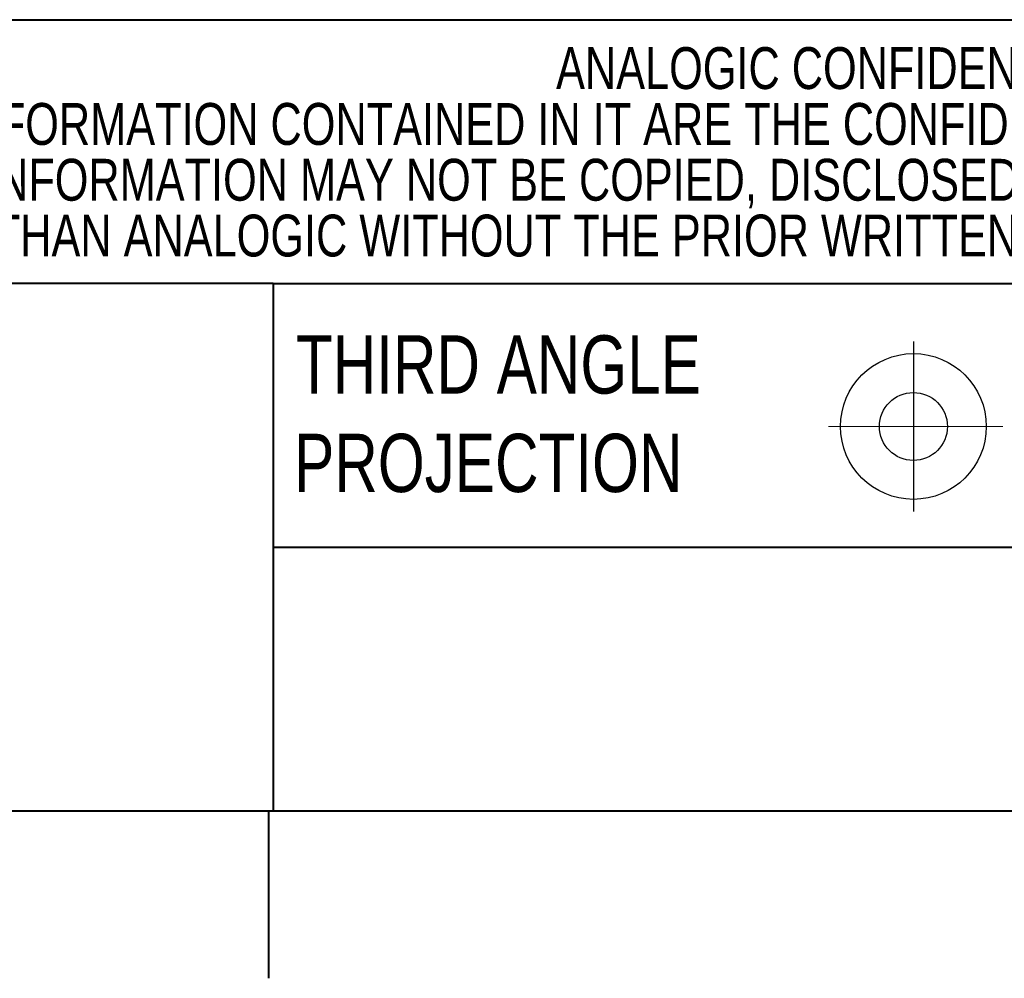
# Model space of a CAD drawing. Header units: inches. Extents: x 0.5 to 33, y 0.5 to 21.5.
# Tile 16 of 35: x 15.8 to 17.2, y 0.5 to 2. Entities that reach past the tile are written whole.
import ezdxf

# ---------------------------------------------------------------- set-up
doc = ezdxf.new("R2010")
doc.units = ezdxf.units.IN
doc.header["$MEASUREMENT"] = 0
doc.layers.add('2', color=179, linetype='Continuous')
doc.styles.add('SLDTEXTSTYLE0', font='TXT', dxfattribs={"width": 0.773196})

# ---------------------------------------------------------------- blocks, each defined once
blk = doc.blocks.new('SW_NOTE_0')
at = {"layer": '2', "color": 0, "char_height": 0.0625, "attachment_point": 2, "style": 'SLDTEXTSTYLE0'}
for s, insert in [('ANALOGIC CONFIDENTIAL/PROPRIETARY INFORMATION', (1.2091, 0.0806)), ('THIS DOCUMENT AND THE INFORMATION CONTAINED IN IT ARE THE CONFIDENTIAL, PROPRIETARY PROPERTY OF ANALOGIC CORPORATION AND ITS AFFILIATES', (1.1365, -0.0028)), ('(COLLECTIVELY, "ANALOGIC"). THIS INFORMATION MAY NOT BE COPIED, DISCLOSED TO ANY THIRD PARTIES, OR USED TO MAKE PRODUCTS OR COMPONENTS FOR ANY PARTY', (1.1306, -0.0861)), ('OTHER THAN ANALOGIC WITHOUT THE PRIOR WRITTEN CONSENT OF AN  AUTHORIZED REPRESENTATIVE OF ANALOGIC.', (1.1648, -0.1694))]:
    blk.add_mtext(s, dxfattribs=dict(at, insert=insert))

msp = doc.modelspace()

# ---------------------------------------------------------------- linework, layer by layer
at = {"layer": '2', "lineweight": 40}
for p, q in [((13.7947, 1.9561), (21.275, 1.9561)), ((16.1569, 1.5624), (13.7947, 1.5624)), ((16.1569, 1.5624), (16.1569, 0.775)), ((16.1569, 1.5624), (21.275, 1.5624)), ((16.1569, 1.1687), (21.275, 1.1687))]:
    msp.add_line(p, q, dxfattribs=at)
at = {"layer": '2', "color": 7, "linetype": 'Continuous', "lineweight": 30}
msp.add_line((17.1128, 1.4757), (17.1128, 1.2219), dxfattribs=at)
at = {"layer": '2', "color": 7, "linetype": 'Continuous', "lineweight": 15}
msp.add_line((17.2465, 1.3488), (16.9859, 1.3488), dxfattribs=at)
at = {"layer": '2', "color": 7, "linetype": 'Continuous', "lineweight": 40}
for p, q in [((0.775, 0.775), (21.275, 0.775)), ((16.15, 0.775), (16.15, 0.525))]:
    msp.add_line(p, q, dxfattribs=at)
at = {"layer": '2', "color": 7, "linetype": 'Continuous', "lineweight": 30}
for radius in [0.1088, 0.0507]:
    msp.add_circle((17.1128, 1.3488), radius, dxfattribs=at)

# ---------------------------------------------------------------- block references
at = {"layer": '2'}
msp.add_blockref('SW_NOTE_0', (16.2588, 1.8345), dxfattribs=at)

# ---------------------------------------------------------------- texts
at = {"layer": '2', "char_height": 0.087, "attachment_point": 1, "style": 'SLDTEXTSTYLE0'}
for s, insert in [('THIRD ANGLE', (16.1908, 1.4849)), ('PROJECTION', (16.1882, 1.3379))]:
    msp.add_mtext(s, dxfattribs=dict(at, insert=insert))

doc.saveas('drawing.dxf')
